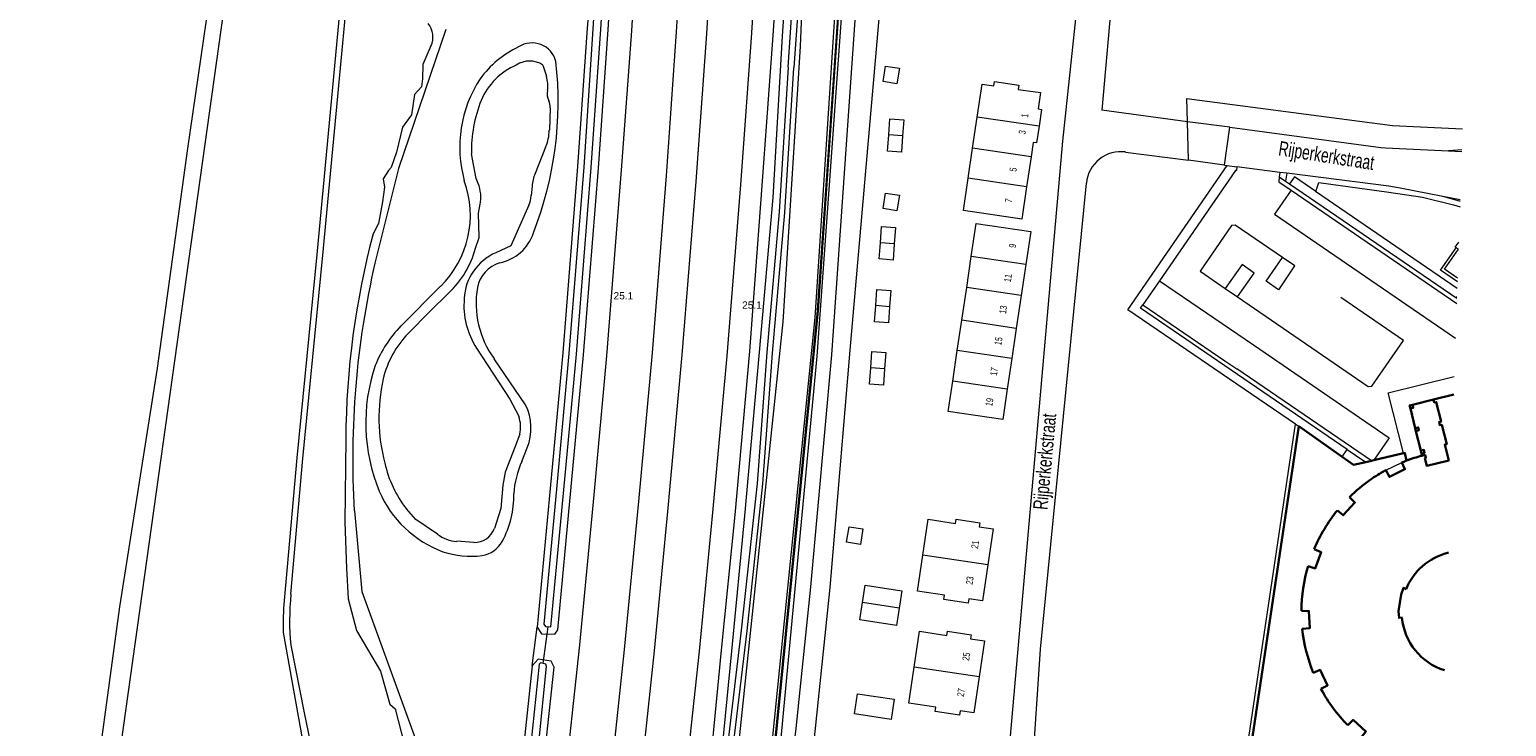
# Model space of a CAD drawing. Header units: metres. Extents: x 120324 to 133000, y 395500 to 402438.
# Tile 53 of 95: x 126265 to 126520, y 400101 to 400222. Entities that reach past the tile are written whole.
import ezdxf

# ---------------------------------------------------------------- set-up
doc = ezdxf.new("R2010")
doc.units = ezdxf.units.M
doc.linetypes.add('DGN2', pattern=[101.410184, 50.705092, -50.705092])
for name, color, linetype, lineweight, true_color in [('gg-afsc-geluidsscherm', 7, 'Continuous', 13, 0x967800), ('gg-afsc-hekwerk', 7, 'Continuous', 30, 0x00d228), ('gg-knt-BGT kruinlijn', 7, 'Continuous', 0, 0x787878), ('gg-kntw-bovenkant insteek waterloop', 7, 'Continuous', 0, 0xa0a0ff), ('gg-kntw-waterlijn', 7, 'Continuous', 0, 0xaaebff), ('gg-kwrk-duiker nz buis', 7, 'DGN2', 0, 0x969696), ('gt-grn-groengrens', 7, 'Continuous', 0, 0x96c800), ('gt-grn-weggrens', 7, 'Continuous', 0, 0x787878), ('gx-grn-maaiveld', 7, 'Continuous', 0, 0xb88d57)]:
    doc.layers.add(name, color=color, linetype=linetype, lineweight=lineweight, true_color=true_color)
for name, color, linetype, lineweight in [('gg-anno-openbare ruimte label', 7, 'Continuous', 13), ('gg-bbg-hoofdgebouw', 1, 'Continuous', 30), ('gg-bbg-onder overbouw', 1, 'Continuous', 30), ('gg-bbg-pand overbouw', 1, 'DGN2', 30), ('gg-bbg-pilaar onder overbouw', 1, 'Continuous', 30), ('gg-bbg-pilaar pand', 1, 'Continuous', 30), ('gg-knt-bovenkant onderkant talud', 7, 'Continuous', 0), ('gg-knt-plantopografie kant verharding', 6, 'Continuous', 0), ('gg-knt-verharding', 7, 'Continuous', 0), ('gg-knt-verharding nz', 7, 'DGN2', 0), ('gt-anno-nummer hm paal', 7, 'Continuous', 0), ('gt-anno-plantopografie huisnummer', 6, 'Continuous', 0), ('gt-bbg-plantopografie pand', 6, 'Continuous', 0), ('gt-bbg-plantopografie tussenscheiding', 6, 'Continuous', 0), ('gt-symb-lichtmast', 7, 'Continuous', 0)]:
    doc.layers.add(name, color=color, linetype=linetype, lineweight=lineweight)
doc.styles.add('StyleArial', font='arial.ttf')

msp = doc.modelspace()

# ---------------------------------------------------------------- linework, layer by layer
at = {"layer": 'gg-afsc-geluidsscherm', "flags": 128}
for points in [[(126433.52, 399396.19), (126294.27, 399417.89), (126294.31, 399418.57), (126384.69, 400018.49), (126392.39, 400081.87), (126401.39, 400173.18), (126405.81, 400237.07), (126415.18, 400254.39), (126416.93, 400270.19), (126421.51, 400378.06), (126422.45, 400394.05), (126423.96, 400411.15), (126518.09, 400411.48), (126520.28, 400409.53)], [(126433.52, 399396.19), (126433.54, 399396.34), (126294.44, 399418.02), (126294.46, 399418.55), (126384.84, 400018.47), (126392.54, 400081.86), (126401.54, 400173.16), (126405.96, 400237.06), (126415.32, 400254.32), (126417.08, 400270.17), (126421.65, 400378.05), (126422.6, 400394.04), (126424.1, 400410.99), (126518.09, 400411.33), (126520.28, 400409.37)]]:
    msp.add_lwpolyline(points, dxfattribs=at)
at = {"layer": 'gg-afsc-hekwerk'}
for p, q in [((126484.43, 400153.19), (126491.91, 400147.92)), ((126497.39, 400147.32), (126502.54, 400148.52)), ((126496, 400147), (126497.01, 400147.23)), ((126497.01, 400147.23), (126497.39, 400147.32))]:
    msp.add_line(p, q, dxfattribs=at)
at = {"layer": 'gg-afsc-hekwerk', "flags": 128}
for points in [[(126507.34, 400083.08), (126474.73, 400088.03), (126484.43, 400153.19)], [(126502.54, 400148.52), (126502.76, 400148.57), (126503.05, 400147.27)], [(126491.91, 400147.92), (126493.91, 400146.52), (126496, 400147)]]:
    msp.add_lwpolyline(points, dxfattribs=at)
at = {"layer": 'gg-bbg-hoofdgebouw'}
for p, q in [((126507.68, 400157.81), (126511.18, 400158.69)), ((126499.41, 400145.59), (126499.46, 400145.62))]:
    msp.add_line(p, q, dxfattribs=at)
at = {"layer": 'gg-bbg-hoofdgebouw', "flags": 128}
for points in [[(126499.46, 400145.62), (126500.08, 400144.46), (126502.75, 400145.78), (126502.25, 400146.96)], [(126502.25, 400146.96), (126502.56, 400147.08), (126503.05, 400147.27)], [(126491.1, 400138.67), (126492.12, 400137.85), (126494.12, 400140.06), (126493.2, 400140.97)], [(126486.04, 400129.05), (126487.29, 400128.67), (126488.29, 400131.48), (126487.09, 400131.98)], [(126510.13, 400131.36), (126510.26, 400131.39)], [(126502.98, 400125.11), (126502.51, 400125.3), (126502.09, 400124.19), (126501.68, 400121.32), (126501.75, 400120.13), (126502.26, 400120.18)], [(126485.05, 400118.22), (126486.34, 400118.35), (126486.2, 400121.31), (126484.9, 400121.34)], [(126488.27, 400107.87), (126489.42, 400108.49), (126488.14, 400111.17), (126486.94, 400110.67)], [(126495.2, 400099.51), (126496.04, 400100.52), (126493.83, 400102.52), (126492.92, 400101.6)]]:
    msp.add_lwpolyline(points, dxfattribs=at)
at = {"layer": 'gg-bbg-hoofdgebouw'}
for centre, radius, start, end in [((126512.22, 400122.52), 26.4, 104.3062, 110.3305), ((126512.89, 400120.97), 28.07, 118.6994, 125.0537), ((126512.71, 400121.26), 27.73, 125.0858, 134.7052), ((126513.69, 400120.58), 28.94, 141.3096, 156.7855), ((126512.73, 400121.17), 10.51, 104.3286, 158.0205), ((126513.24, 400121.07), 28.35, 163.6359, 179.4471), ((126512.79, 400121.18), 10.58, 185.4107, 252.3111), ((126514.11, 400121.5), 29.25, 186.4302, 201.7173), ((126513.04, 400121.36), 28.2, 208.5795, 224.4878)]:
    msp.add_arc(centre, radius, start, end, dxfattribs=at)
at = {"layer": 'gg-bbg-onder overbouw', "flags": 128}
msp.add_lwpolyline([(126507.68, 400157.81), (126507.81, 400157.29), (126508.16, 400157.36), (126509, 400154.01), (126508.66, 400153.91), (126508.78, 400153.4), (126509.13, 400153.45), (126509.98, 400150.1), (126509.64, 400150.02), (126510.33, 400147.29), (126506.57, 400146.34), (126506.22, 400147.71), (126506.38, 400147.75), (126506.23, 400148.24), (126505.7, 400148.1)], dxfattribs=at)
at = {"layer": 'gg-bbg-pand overbouw'}
for p, q in [((126503.7, 400156.26), (126504.53, 400152.87)), ((126507.68, 400157.81), (126504.07, 400156.91)), ((126505.49, 400149), (126504.65, 400152.37)), ((126505.7, 400148.1), (126505.61, 400148.49))]:
    msp.add_line(p, q, dxfattribs=at)
at = {"layer": 'gg-bbg-pilaar onder overbouw', "flags": 128}
for points in [[(126503.7, 400156.26), (126504.21, 400156.39), (126504.07, 400156.91)], [(126504.65, 400152.37), (126505.18, 400152.49), (126505.07, 400152.99), (126504.53, 400152.87)], [(126505.61, 400148.49), (126506.15, 400148.61), (126506.03, 400149.12), (126505.49, 400149)]]:
    msp.add_lwpolyline(points, dxfattribs=at)
at = {"layer": 'gg-bbg-pilaar pand'}
for p, q in [((126504.53, 400152.87), (126504.65, 400152.37)), ((126505.49, 400149), (126505.61, 400148.49))]:
    msp.add_line(p, q, dxfattribs=at)
at = {"layer": 'gg-bbg-pilaar pand', "flags": 128}
msp.add_lwpolyline([(126504.07, 400156.91), (126503.56, 400156.77), (126503.7, 400156.26)], dxfattribs=at)
at = {"layer": 'gg-knt-BGT kruinlijn', "flags": 128}
for points in [[(126520.25, 400408.76), (126518.5, 400410.41), (126517.04, 400410.91), (126488.79, 400410.59), (126429.35, 400410.53), (126426.67, 400410.11), (126424.83, 400409.02), (126424.3, 400406.3), (126423.87, 400403.14), (126421.98, 400373.37), (126421.22, 400344.55), (126417.6, 400270.1), (126415.94, 400253.91), (126415.02, 400252.31), (126407.14, 400238.19), (126406.3, 400236.36), (126406, 400230.83), (126401.25, 400165.31), (126397.51, 400125.16), (126394.98, 400098.8)], [(126327.85, 399643.47), (126345.99, 399764.26), (126377.21, 399971.2), (126384.17, 400018.6), (126391.6, 400079.17), (126401.01, 400171.97), (126405.27, 400237.08), (126405.84, 400239.45)]]:
    msp.add_lwpolyline(points, dxfattribs=at)
at = {"layer": 'gg-knt-bovenkant onderkant talud', "flags": 128}
for points in [[(126321.79, 399641.66), (126324.83, 399661.28), (126341.38, 399769.19), (126355.15, 399863.61), (126371.99, 399972.89), (126378.99, 400019.75), (126385.65, 400077.47), (126395.49, 400171.21), (126398.48, 400218.68), (126399.2, 400237.18), (126399.85, 400244.88), (126401.07, 400247.39), (126403.95, 400253.41), (126406.57, 400258.3), (126407.85, 400260.61), (126408.11, 400271.65), (126414, 400375.4), (126416.29, 400410.56)], [(126520.04, 400404.51), (126517.64, 400406.72), (126515.28, 400406.81), (126489.64, 400407.18), (126429.43, 400406.13), (126428.25, 400405.14), (126428.4, 400371.92), (126427.37, 400344.42), (126426.64, 400333.78), (126425.22, 400322.56), (126423.59, 400282.18), (126424.52, 400271.42), (126424.24, 400263.45), (126423.45, 400255.77), (126421.42, 400249.17), (126418.58, 400243.71), (126414.96, 400238.58), (126411.96, 400234.54), (126411.05, 400228.04), (126412.05, 400224.18), (126406.95, 400166.33), (126403.5, 400125.4), (126400.75, 400098.86)]]:
    msp.add_lwpolyline(points, dxfattribs=at)
at = {"layer": 'gg-knt-plantopografie kant verharding'}
for p, q in [((126455.27, 400261.94), (126450.45, 400207.72)), ((126465.23, 400205.7), (126450.45, 400207.72)), ((126443.68, 400202.37), (126433.05, 400082.03)), ((126454.56, 400200.5), (126465.39, 400199.1)), ((126439.87, 400114.73), (126447.79, 400195.14)), ((126438.37, 400091.86), (126439.87, 400114.73))]:
    msp.add_line(p, q, dxfattribs=at)
at = {"layer": 'gg-knt-plantopografie kant verharding', "flags": 128}
msp.add_lwpolyline([(126455.58, 400363.54), (126451.4, 400274.89), (126443.68, 400202.37)], dxfattribs=at)
at = {"layer": 'gg-knt-plantopografie kant verharding'}
msp.add_arc((126453.77, 400194.56), 6, 82.3707, 174.3725, dxfattribs=at)
at = {"layer": 'gg-knt-verharding'}
for p, q in [((126471.6, 400198.22), (126472.54, 400204.77)), ((126510.29, 400200.72), (126512.59, 400200.61)), ((126471.6, 400198.22), (126472.09, 400198.16)), ((126472.09, 400198.16), (126473.78, 400197.93)), ((126481.2, 400196.98), (126481.08, 400196.21)), ((126482.4, 400196.83), (126481.2, 400196.98)), ((126481.08, 400196.21), (126482.18, 400195.46)), ((126482.18, 400195.46), (126482.87, 400194.99)), ((126482.87, 400194.99), (126511.73, 400175.26)), ((126483.11, 400193.9), (126511.7, 400174.35)), ((126512.31, 400192.24), (126509.28, 400192.81)), ((126460.41, 400178.3), (126457.53, 400174.13)), ((126471.77, 400176.94), (126473.85, 400175.51)), ((126457.53, 400174.13), (126471.68, 400164.49)), ((126471.68, 400164.49), (126473.77, 400163.07)), ((126497.01, 400147.23), (126473.77, 400163.07)), ((126492.8, 400149.19), (126494.26, 400148.19)), ((126494.26, 400148.19), (126496, 400147)), ((126499.46, 400145.62), (126502.25, 400146.96))]:
    msp.add_line(p, q, dxfattribs=at)
at = {"layer": 'gg-knt-verharding', "flags": 128}
for points in [[(126376.23, 400407.8), (126376.21, 400402.02), (126375.96, 400401.97), (126375.58, 400379.42), (126375.09, 400352.43), (126374.32, 400323.17), (126373.6, 400303.47), (126372.29, 400273.51), (126371.03, 400250.35), (126369.3, 400221.43), (126367.51, 400197.39), (126364.99, 400165.36), (126362.82, 400141.35), (126360.33, 400115.46), (126357.52, 400089.39), (126354.62, 400064.15)], [(126388.92, 400407.7), (126388.71, 400380.36), (126388.2, 400351.84), (126387.44, 400323.31), (126386.63, 400302.1), (126385.37, 400273.37), (126385.25, 400273.37), (126383.96, 400249.13), (126382.24, 400220.87), (126380.38, 400195.42), (126377.96, 400165.5), (126375.65, 400139.72), (126373.18, 400114.44), (126370.37, 400087.98), (126367.41, 400062.71)], [(126399.36, 400407.62), (126399.14, 400380.6), (126398.81, 400360.61), (126398.34, 400341.59), (126397.84, 400323.62), (126397.08, 400307.14), (126393.96, 400283.81), (126392.64, 400273.47), (126392.91, 400273.39), (126391.72, 400247.92), (126389.93, 400220.22), (126388.08, 400194.84), (126385.75, 400165.32), (126383.28, 400138.32), (126380.97, 400114.37), (126377.99, 400086.74), (126375.19, 400062.67), (126375.09, 400061.83)], [(126383.51, 400402.15), (126383.6, 400402.14), (126383.41, 400379.64), (126382.9, 400352.33), (126382.11, 400323.4), (126381.31, 400302.38), (126380.04, 400273.42), (126378.84, 400249.72), (126377.01, 400221.21), (126375.27, 400196.39), (126372.85, 400165.83), (126370.51, 400140.2), (126368.03, 400114.67), (126365.21, 400088.12), (126362.34, 400063.26)], [(126472.54, 400204.77), (126498.62, 400201.28), (126499.4, 400201.21), (126510.29, 400200.72)], [(126512.6, 400200.9), (126510.29, 400200.72)], [(126473.78, 400197.93), (126473.7, 400197.3), (126473.54, 400197.3), (126460.41, 400178.3)], [(126509.28, 400192.81), (126501.97, 400194.25), (126499.99, 400194.6), (126482.4, 400196.83)], [(126481.08, 400196.21), (126480.99, 400195.35), (126483.11, 400193.9)], [(126512.3, 400192.01), (126512.19, 400192.04), (126509.28, 400192.81)], [(126511.83, 400178.11), (126508.92, 400180.13), (126511.58, 400183.99)], [(126511.85, 400178.71), (126509.6, 400180.27), (126511.99, 400183.72), (126511.58, 400183.99)], [(126511.58, 400183.99), (126511.46, 400184.08), (126512.06, 400184.95)], [(126483.72, 400180.86), (126480.92, 400176.73), (126478.81, 400178.2), (126481.64, 400182.29)], [(126483.72, 400180.86), (126483.74, 400180.89), (126481.66, 400182.32), (126481.64, 400182.29)], [(126473.85, 400175.51), (126476.74, 400179.62), (126474.66, 400181.1), (126471.77, 400176.94)], [(126492.8, 400149.19), (126457.16, 400173.57), (126457.53, 400174.13)], [(126502.54, 400148.52), (126499.89, 400158.93), (126511.28, 400161.79)]]:
    msp.add_lwpolyline(points, dxfattribs=at)
at = {"layer": 'gg-knt-verharding nz'}
msp.add_line((126460.41, 400178.3), (126476.62, 400167.26), dxfattribs=at)
at = {"layer": 'gg-knt-verharding nz', "flags": 128}
for points in [[(126483.11, 400193.9), (126480.27, 400189.77), (126511.5, 400168.38)], [(126481.64, 400182.29), (126473.49, 400187.86), (126472.84, 400187.81), (126467.41, 400179.92), (126471.77, 400176.94)], [(126473.85, 400175.51), (126496.44, 400160.05), (126497.07, 400160.1), (126502.51, 400168.01), (126483.72, 400180.86)], [(126476.62, 400167.26), (126500.06, 400151.2), (126497.39, 400147.32)]]:
    msp.add_lwpolyline(points, dxfattribs=at)
at = {"layer": 'gg-kntw-bovenkant insteek waterloop'}
for p, q in [((126398.87, 400237.19), (126397.31, 400215.04)), ((126329.52, 400170.49), (126336.34, 400177.33)), ((126351, 400156.91), (126345.58, 400164.85)), ((126350.4, 400147.11), (126351.3, 400149.46))]:
    msp.add_line(p, q, dxfattribs=at)
at = {"layer": 'gg-kntw-bovenkant insteek waterloop', "flags": 128}
for points in [[(126353, 400118.55), (126353.74, 400117.41), (126356.04, 400117.32), (126356.57, 400118.07), (126358.85, 400142.11), (126361.03, 400165.52), (126363.58, 400197.74), (126365.27, 400221.62), (126367.11, 400250.7), (126368.35, 400274.31), (126369.68, 400303.34), (126370.32, 400323.2), (126371.2, 400367.55), (126370.12, 400369.52), (126368.57, 400369.67), (126367.62, 400368.28)], [(126317.26, 400071.76), (126315.1, 400084.89), (126309.26, 400117.6), (126309.26, 400119.69), (126309.3, 400121.79), (126311.61, 400147.74), (126315.05, 400182.82), (126322.09, 400257.8), (126325.77, 400300.7), (126325.55, 400305.33), (126325.71, 400307.89), (126325.84, 400309.4)], [(126323.03, 399662.04), (126321.74, 399660.12), (126320.59, 399660.29), (126320.01, 399662.51), (126332.33, 399743.1), (126336.19, 399768.41), (126344.47, 399823.06), (126353.31, 399883.08), (126359.7, 399923.36), (126365.11, 399959.07), (126369.18, 399986.37), (126372.74, 400012.85), (126375.77, 400035.99), (126379.04, 400062.48), (126382, 400085.38), (126384.83, 400114.55), (126387.16, 400137.91), (126389.72, 400166.13), (126391.77, 400193.94), (126393.76, 400220.61), (126395.59, 400247.46), (126396.7, 400267.43)], [(126361.85, 400224.55), (126361.67, 400221.86), (126359.99, 400198.01), (126357.45, 400165.83), (126355.26, 400142.45), (126353, 400118.55)], [(126337.24, 400221.63), (126329.11, 400197.68), (126325.03, 400181.35)], [(126383.67, 400073.8), (126386.29, 400093.11), (126389.24, 400117.92), (126391.95, 400143.24), (126393.64, 400165.82), (126395.75, 400190.08), (126397.31, 400215.04)], [(126321.47, 400138.6), (126322.74, 400124.71), (126333.1, 400096.23)], [(126317.58, 399863.16), (126318.83, 399860.67), (126319.48, 399860.6), (126321.18, 399862.41), (126325.55, 399890.16), (126330.87, 399925.77), (126336.46, 399962.33), (126341.32, 399993.63), (126344.37, 400016.14), (126347.64, 400040.85), (126350.59, 400064.57), (126353.62, 400089.8), (126355.94, 400111.63), (126355.45, 400112.64), (126353.2, 400112.99), (126352.14, 400111.87)], [(126352.14, 400111.87), (126349.85, 400090.23), (126346.82, 400065.03), (126343.87, 400041.34), (126340.6, 400016.64), (126337.55, 399994.17), (126329.31, 399941.07), (126328.08, 399933.65), (126324.47, 399908.84), (126317.58, 399863.16)]]:
    msp.add_lwpolyline(points, dxfattribs=at)
at = {"layer": 'gg-kntw-bovenkant insteek waterloop'}
for centre, radius, start, end in [((126357.64, 400202.43), 18, 115.8483, 143.5672), ((126352.12, 400215.05), 4.27, 14.7406, 122.9892), ((126294.66, 400209.15), 61.98, 338.6066, 6.47), ((126361.32, 400201.31), 21.66, 146.9505, 195.4495), ((126324.26, 400189.61), 17.23, 314.5189, 20.1265), ((126345.06, 400188.93), 7.69, 281.1476, 341.92), ((126471.04, 400147.65), 149.85, 167.0048, 183.4641), ((126348.24, 400175.97), 5.67, 107.397, 168.0125), ((126358.89, 400174.46), 16.42, 170.5497, 215.8161), ((126344.42, 400155.92), 20.84, 135.658, 158.143), ((126354.22, 400153.75), 30.79, 161.1772, 202.4798), ((126342.99, 400152.86), 8.97, 337.7485, 26.8763), ((126364.66, 400140.48), 15.73, 155.0524, 176.0812), ((126343.52, 400149.68), 19.35, 203.4677, 249.5453), ((126332.72, 400141.12), 16.26, 331.3773, 1.5136), ((126342.82, 400135.57), 4.73, 278.453, 331.8162), ((126341.6, 400146.13), 15.36, 251.6383, 277.1706)]:
    msp.add_arc(centre, radius, start, end, dxfattribs=at)
at = {"layer": 'gg-kntw-waterlijn'}
for p, q in [((126396.32, 400215.11), (126397.8, 400237.23)), ((126353.99, 400215.5), (126354.61, 400213.58)), ((126355.26, 400208.15), (126355.12, 400204.27)), ((126354.47, 400201.35), (126352.66, 400196.77)), ((126352.15, 400194.63), (126351.98, 400192.98)), ((126342.11, 400133.16), (126339.15, 400133.34))]:
    msp.add_line(p, q, dxfattribs=at)
at = {"layer": 'gg-kntw-waterlijn', "flags": 128}
for points in [[(126354.16, 400119.06), (126354.43, 400118.63), (126355.36, 400118.59), (126357.6, 400142.23), (126359.79, 400165.62), (126362.34, 400197.83), (126364.02, 400221.7), (126365.86, 400250.77), (126367.11, 400274.37), (126368.43, 400303.39), (126369.07, 400323.23), (126369.95, 400367.24), (126369.29, 400367.41), (126368.84, 400366.94), (126368.66, 400362.81), (126367.6, 400319.13), (126367.33, 400303.43), (126365.85, 400274.81), (126364.48, 400250.9), (126362.65, 400221.77), (126361.06, 400197.91), (126358.48, 400165.72), (126356.37, 400142.33), (126354.16, 400119.06)], [(126310.52, 400124.21), (126312.6, 400147.65), (126316.05, 400182.72), (126323.09, 400257.72), (126326.78, 400300.68), (126326.55, 400305.32), (126326.71, 400307.82), (126326.9, 400308.72)], [(126322.07, 399662.41), (126321.35, 399661.33), (126321.03, 399662.56), (126332.95, 399743.21), (126336.81, 399768.53), (126345.45, 399825.53), (126354.29, 399882.93), (126360.68, 399923.21), (126366.1, 399958.92), (126370.17, 399986.23), (126373.73, 400012.72), (126376.76, 400035.86), (126380.04, 400062.35), (126382.26, 400073.98), (126384.14, 400089.12), (126386.6, 400114.4), (126388.85, 400137.71), (126391.4, 400165.95), (126393.75, 400192.66), (126395.38, 400220.46), (126397.2, 400247.7), (126398.16, 400265.14), (126398.39, 400267.1)], [(126334.69, 400218.79), (126333.31, 400215.61), (126333.21, 400213.13), (126333.05, 400211.74), (126331.87, 400210.45), (126331.31, 400206.92), (126329.8, 400204.76), (126328.74, 400200.46), (126327.84, 400197.82), (126327.37, 400197.33), (126326.43, 400195.86), (126326.67, 400194.41), (126326.3, 400191.93), (126325.64, 400188.16), (126324.73, 400186.41)], [(126396.32, 400215.11), (126394.75, 400190.16), (126392.64, 400165.9), (126390.96, 400143.34), (126388.24, 400118.04), (126385.3, 400093.24), (126381.64, 400066.25), (126378.58, 400041.88), (126375.52, 400018.84), (126372.25, 399995.66), (126369.05, 399973.37), (126366.22, 399956.66), (126362.66, 399932.45), (126359.07, 399908.59), (126355.5, 399884.19), (126351.31, 399859.3), (126345.7, 399823.56), (126341.9, 399797.27), (126337.55, 399768.43), (126333.85, 399742.99), (126326.05, 399690.24), (126322.07, 399662.41)], [(126342.82, 400195.08), (126342.5, 400195.94), (126341.66, 400200.18)], [(126342.38, 400183.9), (126343.02, 400185.78), (126342.92, 400189.94), (126343.17, 400191.48)], [(126351.6, 400191.34), (126348.48, 400184.32), (126345.91, 400183.12)], [(126330.75, 400169.21), (126334.44, 400172.91), (126337.72, 400176.16)], [(126342.55, 400166.67), (126348.3, 400157.87), (126349.83, 400154.91)], [(126319.99, 400151.03), (126319.84, 400136.64), (126320.12, 400128.69), (126320.41, 400123.4), (126321.86, 400117.96), (126322.97, 400116.02), (126325.99, 400110.95), (126327.58, 400105.26), (126328.5, 400104.42), (126330.56, 400096.37)], [(126350.02, 400151.82), (126349.24, 400149.69), (126347.49, 400145.27), (126347.07, 400143.05), (126346.76, 400138.99), (126345.63, 400135.57)], [(126335.8, 400134.6), (126332.09, 400137.13), (126330.46, 400138.93)], [(126310.49, 400115.41), (126312.79, 400103.77), (126316.08, 400087.93), (126318.88, 400073.87)], [(126352.43, 400089.94), (126354.64, 400111.72), (126354.49, 400112.15), (126353.6, 400112.4), (126353.38, 400112.15), (126351.04, 400090.09)]]:
    msp.add_lwpolyline(points, dxfattribs=at)
at = {"layer": 'gg-kntw-waterlijn'}
for centre, radius, start, end in [((126331.23, 400220.35), 3.8, 335.7074, 37.9375), ((126353.97, 400204.91), 11.53, 113.2671, 157.1), ((126351.7, 400212.1), 4.1, 56.112, 123.888), ((126349.9, 400211.97), 4.97, 349.73, 18.846), ((126365.13, 400200.64), 23.47, 158.1073, 181.1276), ((126357.1, 400210.48), 2.38, 165.2084, 208.3603), ((126353, 400208.3), 2.26, 356.1544, 27.5504), ((126347.59, 400204.4), 7.52, 336.0987, 358.9521), ((126358.79, 400194.2), 6.65, 157.1832, 176.2464), ((126337.09, 400192.7), 6.21, 348.6055, 22.542), ((126346.44, 400193.4), 5.55, 338.261, 355.668), ((126460.92, 400150.17), 140.93, 165.1015, 179.653), ((126326.3, 400188.32), 16.68, 313.2157, 344.6152), ((126349.48, 400174.8), 9.06, 113.217, 177.2758), ((126353.94, 400174.01), 13.56, 174.8678, 212.8138), ((126343.22, 400157.24), 17.28, 136.1647, 166.2546), ((126356.35, 400154.69), 30.64, 167.4591, 194.8253), ((126344.93, 400153.05), 5.24, 346.3415, 20.7881), ((126345.82, 400151.02), 19.54, 192.3064, 218.2086), ((126342.21, 400136.78), 3.63, 268.3304, 340.4268), ((126339.35, 400138.92), 5.59, 230.6117, 268.0106), ((126355.52, 400119.64), 45.23, 174.2031, 185.3672)]:
    msp.add_arc(centre, radius, start, end, dxfattribs=at)
at = {"layer": 'gg-kwrk-duiker nz buis'}
msp.add_line((126354.04, 400112.28), (126354.9, 400118.61), dxfattribs=at)
at = {"layer": 'gt-bbg-plantopografie pand'}
for p, q in [((126428.15, 400201.17), (126428.95, 400206.53)), ((126427.39, 400196), (126428.15, 400201.17)), ((126438.24, 400199.68), (126437.47, 400194.51)), ((126427.14, 400177.14), (126427.93, 400182.47)), ((126437.33, 400181.08), (126436.54, 400175.75)), ((126426.3, 400171.47), (126427.14, 400177.14)), ((126436.54, 400175.75), (126435.7, 400170.08)), ((126425.52, 400166.27), (126426.3, 400171.47)), ((126435.7, 400170.08), (126434.92, 400164.88)), ((126424.74, 400160.98), (126425.52, 400166.27)), ((126434.92, 400164.88), (126434.14, 400159.59))]:
    msp.add_line(p, q, dxfattribs=at)
at = {"layer": 'gt-bbg-plantopografie pand', "flags": 128}
for points in [[(126413.15, 400215.31), (126415.53, 400214.94), (126415.11, 400212.27), (126412.74, 400212.65), (126413.15, 400215.31)], [(126428.95, 400206.53), (126429.79, 400212.23), (126431.81, 400211.93), (126431.92, 400212.67), (126436.12, 400212.05), (126436.01, 400211.31), (126439.88, 400210.74), (126439.46, 400207.93), (126440.06, 400207.84), (126439.63, 400204.95)], [(126413.68, 400203.46), (126413.88, 400206.25), (126416.28, 400206.07), (126416.07, 400203.28)], [(126439.63, 400204.95), (126439.2, 400202.07), (126438.6, 400202.15), (126438.24, 400199.68)], [(126416.07, 400203.28), (126415.87, 400200.49), (126413.47, 400200.66), (126413.68, 400203.46)], [(126437.47, 400194.51), (126436.64, 400188.92), (126426.56, 400190.42), (126427.39, 400196)], [(126413.15, 400193.41), (126415.53, 400193.04), (126415.11, 400190.37), (126412.74, 400190.74), (126413.15, 400193.41)], [(126412.24, 400184.84), (126412.44, 400187.64), (126414.84, 400187.46), (126414.63, 400184.67)], [(126427.93, 400182.47), (126428.78, 400188.18), (126438.18, 400186.78), (126437.33, 400181.08)], [(126414.63, 400184.67), (126414.43, 400181.87), (126412.03, 400182.05), (126412.24, 400184.84)], [(126411.45, 400174), (126411.65, 400176.79), (126414.04, 400176.61), (126413.84, 400173.82)], [(126413.84, 400173.82), (126413.63, 400171.03), (126411.24, 400171.21), (126411.45, 400174)], [(126410.59, 400163.27), (126410.79, 400166.06), (126413.19, 400165.89), (126412.98, 400163.09)], [(126412.98, 400163.09), (126412.77, 400160.3), (126410.38, 400160.48), (126410.59, 400163.27)], [(126434.14, 400159.59), (126433.36, 400154.34), (126423.96, 400155.73), (126424.74, 400160.98)], [(126406.84, 400135.85), (126409.21, 400135.48), (126408.79, 400132.81), (126406.42, 400133.18), (126406.84, 400135.85)], [(126419.57, 400130.94), (126420.48, 400137.14), (126425.21, 400136.44), (126425.32, 400137.14), (126429.43, 400136.53), (126429.32, 400135.83), (126431.72, 400135.48), (126430.81, 400129.28)], [(126430.81, 400129.28), (126429.89, 400123.08), (126427.52, 400123.43), (126427.41, 400122.68), (126423.22, 400123.3), (126423.33, 400124.05), (126418.65, 400124.74), (126419.57, 400130.94)], [(126409.14, 400122.76), (126409.61, 400125.78), (126415.94, 400124.8), (126415.47, 400121.8)], [(126415.47, 400121.8), (126415.01, 400118.8), (126408.68, 400119.78), (126409.14, 400122.76)], [(126418.06, 400111.66), (126418.97, 400117.82), (126423.7, 400117.12), (126423.8, 400117.82), (126427.91, 400117.21), (126427.81, 400116.51), (126430.21, 400116.16), (126429.29, 400109.96)], [(126429.29, 400109.96), (126428.38, 400103.76), (126426.01, 400104.11), (126425.9, 400103.36), (126421.71, 400103.98), (126421.82, 400104.73), (126417.13, 400105.42), (126418.06, 400111.66)], [(126408.32, 400107.04), (126414.6, 400106.1), (126414.08, 400102.63), (126407.8, 400103.57), (126408.32, 400107.04)]]:
    msp.add_lwpolyline(points, dxfattribs=at)
at = {"layer": 'gt-bbg-plantopografie tussenscheiding'}
for p, q in [((126439.63, 400204.95), (126428.95, 400206.53)), ((126416.07, 400203.28), (126413.68, 400203.46)), ((126438.24, 400199.68), (126428.15, 400201.17)), ((126437.47, 400194.51), (126427.39, 400196)), ((126414.63, 400184.67), (126412.24, 400184.84)), ((126437.33, 400181.08), (126427.93, 400182.47)), ((126436.54, 400175.75), (126427.14, 400177.14)), ((126413.84, 400173.82), (126411.45, 400174)), ((126435.7, 400170.08), (126426.3, 400171.47)), ((126434.92, 400164.88), (126425.52, 400166.27)), ((126412.98, 400163.09), (126410.59, 400163.27)), ((126434.14, 400159.59), (126424.74, 400160.98)), ((126430.81, 400129.28), (126419.57, 400130.94)), ((126415.47, 400121.8), (126409.14, 400122.76)), ((126429.29, 400109.96), (126418.06, 400111.66))]:
    msp.add_line(p, q, dxfattribs=at)
at = {"layer": 'gt-grn-groengrens'}
for p, q in [((126465.23, 400205.7), (126465.13, 400209.72)), ((126472.54, 400204.77), (126465.23, 400205.7)), ((126465.39, 400199.1), (126465.23, 400205.7)), ((126471.6, 400198.22), (126465.39, 400199.1)), ((126482.4, 400196.83), (126482.18, 400195.46)), ((126483.88, 400153.56), (126484.43, 400153.19)), ((126491.91, 400147.92), (126492.8, 400149.19)), ((126352.14, 400111.87), (126353, 400118.55))]:
    msp.add_line(p, q, dxfattribs=at)
at = {"layer": 'gt-grn-groengrens', "flags": 128}
for points in [[(126520.15, 400406.84), (126517.7, 400409.12), (126513.2, 400409.63), (126427.89, 400408.7), (126425.63, 400405.55), (126424.94, 400373.13), (126423.7, 400345.3), (126420.64, 400282.79), (126419.95, 400265.92), (126419.12, 400252.97), (126417.88, 400250.04), (126410.17, 400236.52), (126408.09, 400226.55), (126403.81, 400165.53), (126400.16, 400125.49), (126397.66, 400101.05), (126387.32, 400017.3), (126374.9, 399936.46), (126364.18, 399863.03), (126356.04, 399793.17)], [(126465.13, 400209.72), (126500.63, 400205.08), (126512.72, 400204.49)], [(126483.88, 400153.56), (126454.95, 400173.25), (126472.09, 400198.16)], [(126487.37, 400193.7), (126483.7, 400196.21), (126482.87, 400194.99)], [(126487.37, 400193.7), (126487.88, 400195.24), (126500.01, 400193.59), (126505.82, 400192.69), (126511.16, 400191.39), (126512.27, 400191.06)], [(126511.79, 400176.94), (126487.35, 400193.66), (126487.37, 400193.7)], [(126508.61, 400082.29), (126474.05, 400087.53), (126483.88, 400153.56)]]:
    msp.add_lwpolyline(points, dxfattribs=at)
at = {"layer": 'gt-grn-weggrens'}
msp.add_line((126481.2, 400196.98), (126473.78, 400197.93), dxfattribs=at)
at = {"layer": 'gt-symb-lichtmast'}
msp.add_line((126511.74, 400175.53), (126511.67, 400175.53), dxfattribs=at)
at = {"layer": 'gx-grn-maaiveld', "flags": 128}
for points in [[(126301.59, 400264.28), (126302.57, 400265.16), (126303.54, 400265.52), (126304.04, 400265.41), (126304.45, 400264.77), (126278.44, 400078.64)], [(126168.03, 400107.01), (126235.93, 400091.52), (126275.64, 400082.73), (126281.02, 400122.04), (126287.51, 400163.23), (126292.74, 400201.08), (126298.26, 400239.11), (126301.26, 400261.79), (126301.39, 400262.75)]]:
    msp.add_lwpolyline(points, dxfattribs=at)

# ---------------------------------------------------------------- texts
at = {"layer": 'gg-anno-openbare ruimte label', "char_height": 2.5, "attachment_point": 5, "line_spacing_factor": 0.8, "style": 'StyleArial'}
for insert, rotation in [((126489.17, 400199.52), 351.1), ((126440.96, 400147.06), 84.7)]:
    msp.add_mtext('{\\W0.68;\\C256;Rijperkerkstraat}', dxfattribs=dict(at, insert=insert, rotation=rotation))
at = {"layer": 'gt-anno-nummer hm paal', "char_height": 1.25, "attachment_point": 7, "line_spacing_factor": 0.8, "style": 'StyleArial'}
for insert in [(126366.2, 400175.06), (126388.39, 400173.45)]:
    msp.add_mtext('{\\C256;25.1}', dxfattribs=dict(at, insert=insert))
at = {"layer": 'gt-anno-plantopografie huisnummer', "char_height": 1.2, "attachment_point": 8, "rotation": 81.5686, "line_spacing_factor": 0.8, "style": 'StyleArial'}
for s, insert in [('{\\W0.75;\\C256;1}', (126437.76, 400206.7)), ('{\\W0.75;\\C256;3}', (126437.33, 400203.82)), ('{\\W0.75;\\C256;5}', (126435.77, 400197.41)), ('{\\W0.75;\\C256;7}', (126434.98, 400192.03)), ('{\\W0.75;\\C256;9}', (126435.67, 400184.24)), ('{\\W0.75;\\C256;11}', (126434.85, 400178.68)), ('{\\W0.75;\\C256;13}', (126434.04, 400173.22)), ('{\\W0.75;\\C256;15}', (126433.23, 400167.79)), ('{\\W0.75;\\C256;17}', (126432.45, 400162.54)), ('{\\W0.75;\\C256;19}', (126431.67, 400157.27)), ('{\\W0.75;\\C256;21}', (126429.18, 400132.69)), ('{\\W0.75;\\C256;23}', (126428.27, 400126.49)), ('{\\W0.75;\\C256;25}', (126427.67, 400113.37)), ('{\\W0.75;\\C256;27}', (126426.75, 400107.17))]:
    msp.add_mtext(s, dxfattribs=dict(at, insert=insert))

doc.saveas('drawing.dxf')
